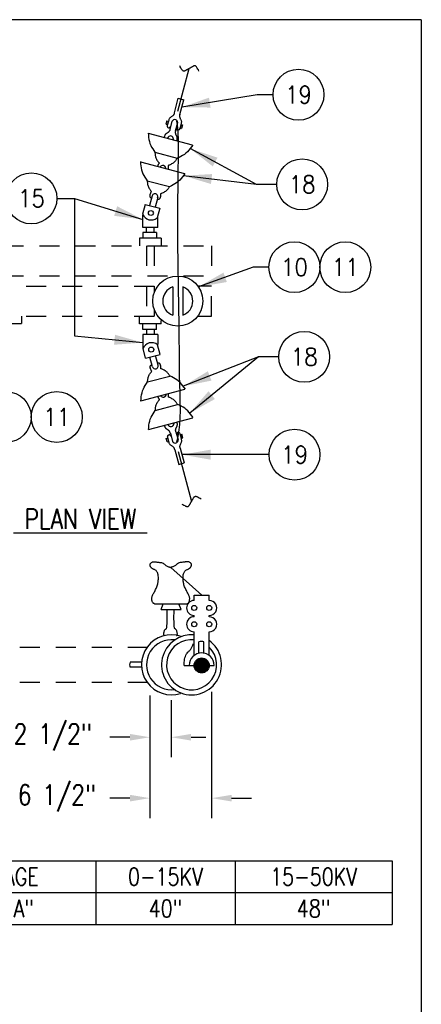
# Model space of a CAD drawing. Extents: x 0 to 7.1, y 0 to 9.85.
# Tile 5 of 5: x 4.59 to 7.1, y 3.7 to 9.85. Entities that reach past the tile are written whole.
import ezdxf
from ezdxf.enums import TextEntityAlignment as Align

# ---------------------------------------------------------------- set-up
doc = ezdxf.new("R2010")
doc.units = 0
doc.header["$MEASUREMENT"] = 0
doc.linetypes.add('HIDDEN2', pattern=[0.1875, 0.125, -0.0625])
doc.layers.get('0').update_dxf_attribs({"color": 2, "linetype": 'CONTINUOUS'})
doc.layers.add('E-DETL', color=2, linetype='CONTINUOUS')
doc.layers.add('E-DETL-TEXT', color=3, linetype='CONTINUOUS')
doc.styles.add('ROMANS', font='ROMANS.SHX', dxfattribs={"width": 0.8})
doc.styles.get("Standard").update_dxf_attribs({"font": 'ROMANS.SHX', "width": 0.8, "height": 0.125})

# ---------------------------------------------------------------- blocks, each defined once
blk = doc.blocks.new('BREAK')
blk.add_lwpolyline([(0, 0.0625), (-0.0055, 0.057), (-0.0103, 0.0521), (-0.0144, 0.0479), (-0.0177, 0.0441), (-0.0205, 0.0408), (-0.0225, 0.0378), (-0.0239, 0.0351), (-0.0247, 0.0326), (-0.0249, 0.0302), (-0.0246, 0.0279), (-0.0238, 0.0257), (-0.0226, 0.0236), (-0.0211, 0.0216), (-0.0194, 0.0196), (-0.0176, 0.0176), (-0.0156, 0.0156), (-0.0137, 0.0137), (-0.0117, 0.0117), (-0.0098, 0.0098), (-0.0078, 0.0078), (-0.0059, 0.0059), (-0.0039, 0.0039), (-0.002, 0.002), (0, 0), (0.002, -0.002), (0.0039, -0.0039), (0.0059, -0.0059), (0.0078, -0.0078), (0.0098, -0.0098), (0.0117, -0.0117), (0.0137, -0.0137), (0.0156, -0.0156), (0.0176, -0.0176), (0.0194, -0.0196), (0.0211, -0.0216), (0.0226, -0.0236), (0.0238, -0.0257), (0.0246, -0.0279), (0.0249, -0.0302), (0.0247, -0.0326), (0.0239, -0.0351), (0.0225, -0.0378), (0.0205, -0.0408), (0.0177, -0.0441), (0.0144, -0.0479), (0.0103, -0.0521), (0.0055, -0.057), (0, -0.0625)])

msp = doc.modelspace()

# ---------------------------------------------------------------- linework, layer by layer
at = {"layer": 'E-DETL'}
for p, q in [((7.1036, 9.8484), (0, 9.8484)), ((7.1036, 9.8484), (7.1036, 0)), ((5.5819, 9.2775), (5.6541, 9.5441)), ((5.5843, 7.1538), (5.6678, 6.842)), ((5.5381, 6.4291), (5.7313, 6.2562)), ((3.5598, 4.6), (6.9209, 4.6)), ((5.0693, 4.6), (5.0693, 4.2026)), ((5.9408, 4.6), (5.9408, 4.2026)), ((6.9209, 4.6), (6.9209, 4.2026)), ((3.5598, 4.4013), (6.9209, 4.4013)), ((3.5598, 4.2026), (6.9209, 4.2026))]:
    msp.add_line(p, q, dxfattribs=at)
at = {"layer": 'E-DETL', "color": 4}
for p, q in [((5.5606, 9.2663), (5.5852, 9.3581)), ((5.5852, 9.3581), (5.6197, 9.3489)), ((5.5951, 9.2571), (5.6197, 9.3489)), ((5.5132, 9.2175), (5.5074, 9.1954)), ((5.5132, 9.2175), (5.5229, 9.215)), ((5.5074, 9.1954), (5.517, 9.1929)), ((5.5229, 9.215), (5.517, 9.1929)), ((5.5335, 9.1637), (5.5471, 9.2144)), ((5.5681, 9.155), (5.5817, 9.2058)), ((5.602, 9.1939), (5.5962, 9.1718)), ((5.5962, 9.1718), (5.6059, 9.1692)), ((5.602, 9.1939), (5.6118, 9.1913)), ((5.6118, 9.1913), (5.6059, 9.1692)), ((5.3968, 9.1406), (5.6726, 9.0667)), ((5.5529, 9.0977), (5.5546, 9.104)), ((5.4392, 9.0209), (5.5777, 8.9838)), ((5.3488, 8.9616), (5.6246, 8.8877)), ((5.3909, 8.8436), (5.5294, 8.8065)), ((5.4221, 8.7484), (5.4059, 8.688)), ((5.457, 8.7392), (5.4408, 8.6789)), ((5.3782, 8.6953), (5.3624, 8.6348)), ((5.3782, 8.6953), (5.4689, 8.6715)), ((5.4689, 8.6715), (5.453, 8.611)), ((5.3632, 8.5525), (5.3632, 8.6328)), ((5.457, 8.5525), (5.457, 8.615)), ((5.457, 8.5525), (5.3632, 8.5525)), ((5.3871, 8.5212), (5.3871, 8.5525)), ((5.4339, 8.5212), (5.4339, 8.5525)), ((5.3429, 8.4857), (5.3429, 8.4365)), ((5.4791, 8.4857), (5.3429, 8.4857)), ((5.3628, 8.5212), (5.3628, 8.4857)), ((5.4483, 8.5212), (5.3628, 8.5212)), ((5.4483, 8.5212), (5.4483, 8.4857)), ((5.4791, 8.4857), (5.4791, 8.4365)), ((5.5508, 8.1811), (5.5508, 8.0043)), ((5.6133, 8.1811), (5.6133, 8.0043)), ((5.3429, 7.9497), (5.3429, 7.999)), ((5.4791, 7.9497), (5.3429, 7.9497)), ((5.3628, 7.9142), (5.3628, 7.9497)), ((5.4483, 7.9142), (5.4483, 7.9497)), ((5.4791, 7.9497), (5.4791, 7.9721)), ((5.4483, 7.9142), (5.3628, 7.9142)), ((5.3632, 7.883), (5.3632, 7.7924)), ((5.457, 7.883), (5.3632, 7.883)), ((5.3871, 7.9142), (5.3871, 7.883)), ((5.4339, 7.9142), (5.4339, 7.883)), ((5.457, 7.883), (5.457, 7.8205)), ((5.4713, 7.7598), (5.4554, 7.8203)), ((5.3806, 7.736), (5.3648, 7.7965)), ((5.3806, 7.736), (5.4713, 7.7598)), ((5.4245, 7.6829), (5.4083, 7.7433)), ((5.4594, 7.6921), (5.4432, 7.7525)), ((5.3933, 7.5877), (5.5318, 7.6248)), ((5.3512, 7.4697), (5.627, 7.5436)), ((5.4416, 7.4104), (5.5801, 7.4475)), ((5.3992, 7.2907), (5.675, 7.3646)), ((5.5553, 7.3336), (5.557, 7.3273)), ((5.5359, 7.2676), (5.5495, 7.2169)), ((5.5705, 7.2763), (5.5841, 7.2256)), ((5.5985, 7.2592), (5.6083, 7.2618)), ((5.6044, 7.2371), (5.5985, 7.2592)), ((5.6142, 7.2397), (5.6083, 7.2618)), ((5.5097, 7.2356), (5.5194, 7.2382)), ((5.5156, 7.2135), (5.5097, 7.2356)), ((5.5156, 7.2135), (5.5252, 7.2161)), ((5.5252, 7.2161), (5.5194, 7.2382)), ((5.6044, 7.2371), (5.6142, 7.2397)), ((5.563, 7.165), (5.5876, 7.0732)), ((5.5975, 7.1742), (5.6221, 7.0824)), ((5.5876, 7.0732), (5.6221, 7.0824)), ((5.6844, 6.2562), (5.7781, 6.2562)), ((5.6844, 6.2243), (5.6844, 6.2562)), ((5.7781, 6.2243), (5.7781, 6.2562)), ((5.437, 6.2037), (5.6363, 6.2037)), ((5.4784, 6.1685), (5.4902, 6.203)), ((5.4784, 6.1685), (5.6024, 6.1685)), ((5.6024, 6.1685), (5.5878, 6.204)), ((5.6844, 6.1225), (5.6844, 6.1305)), ((5.7781, 6.1225), (5.7781, 6.1305)), ((5.6844, 5.8812), (5.6844, 6.0287)), ((5.7781, 5.8812), (5.7781, 6.0287)), ((5.7145, 5.8941), (5.7145, 5.965)), ((5.7457, 5.8941), (5.7457, 5.965)), ((5.3555, 5.8382), (5.2846, 5.8382)), ((5.3555, 5.807), (5.2846, 5.807)), ((5.6221, 5.8187), (5.6846, 5.8187)), ((5.7469, 5.8187), (5.8094, 5.8187))]:
    msp.add_line(p, q, dxfattribs=at)
at = {"layer": 'E-DETL', "linetype": 'HIDDEN2'}
for p, q in [((0.6683, 8.4365), (5.7933, 8.4365)), ((5.7933, 8.4365), (5.7933, 8.249)), ((0.6683, 8.249), (5.7933, 8.249)), ((4.1848, 8.1865), (5.4581, 8.1865)), ((5.7933, 8.1865), (5.707, 8.1865)), ((5.7933, 7.999), (5.7933, 8.1865)), ((4.1842, 7.999), (5.4561, 7.999)), ((4.6058, 7.999), (4.6058, 7.9521)), ((5.7082, 7.999), (5.7933, 7.999)), ((4.5433, 7.9521), (4.6058, 7.9521)), ((3.6953, 5.932), (5.3907, 5.932)), ((3.6953, 5.7132), (5.3907, 5.7132))]:
    msp.add_line(p, q, dxfattribs=at)
at = {"layer": 'E-DETL', "color": 4, "linetype": 'HIDDEN2'}
for p, q in [((5.3871, 8.4365), (5.3871, 8.249)), ((5.4339, 8.4365), (5.4339, 8.249)), ((5.3871, 8.1865), (5.3871, 7.999)), ((5.4339, 8.1865), (5.4339, 8.1439)), ((5.4339, 8.0445), (5.4339, 7.999))]:
    msp.add_line(p, q, dxfattribs=at)
at = {"layer": 'E-DETL', "color": 4}
for points in [[(5.5606, 9.2663), (5.5602, 9.2646), (5.5597, 9.2629), (5.5592, 9.2611), (5.5584, 9.2592), (5.5574, 9.2572), (5.5561, 9.2551), (5.5545, 9.2529), (5.5526, 9.2506), (5.5504, 9.2484), (5.5478, 9.2463), (5.5448, 9.2443), (5.5417, 9.2423), (5.5386, 9.2402), (5.5356, 9.238), (5.5328, 9.2354), (5.5305, 9.2324), (5.5285, 9.2289), (5.5267, 9.2249), (5.5251, 9.2203), (5.5234, 9.2152), (5.5216, 9.2094), (5.5199, 9.2033), (5.5184, 9.1973), (5.5172, 9.1918), (5.5165, 9.1872), (5.5163, 9.1837), (5.5167, 9.1811), (5.5174, 9.1793), (5.5185, 9.1779), (5.5197, 9.1766), (5.521, 9.1753), (5.5225, 9.1741), (5.524, 9.1731), (5.5256, 9.1725), (5.5272, 9.1726), (5.529, 9.1734), (5.5308, 9.1748), (5.5327, 9.1768), (5.5346, 9.179), (5.5365, 9.1814)], [(5.5951, 9.2571), (5.5946, 9.2554), (5.5941, 9.2537), (5.5937, 9.2518), (5.5934, 9.2498), (5.5933, 9.2476), (5.5933, 9.2451), (5.5936, 9.2424), (5.5942, 9.2395), (5.595, 9.2365), (5.5962, 9.2333), (5.5977, 9.2301), (5.5994, 9.2269), (5.6011, 9.2235), (5.6026, 9.22), (5.6037, 9.2164), (5.6042, 9.2126), (5.6042, 9.2086), (5.6037, 9.2043), (5.6029, 9.1995), (5.6017, 9.1942), (5.6003, 9.1883), (5.5988, 9.1822), (5.5971, 9.1762), (5.5954, 9.1708), (5.5937, 9.1665), (5.5921, 9.1634), (5.5906, 9.1613), (5.589, 9.1601), (5.5874, 9.1594), (5.5857, 9.159), (5.5839, 9.1585), (5.582, 9.1581), (5.5802, 9.158), (5.5785, 9.1583), (5.5771, 9.1592), (5.576, 9.1608), (5.5751, 9.1629), (5.5745, 9.1656), (5.5739, 9.1685), (5.5735, 9.1715)], [(5.5335, 9.1646), (5.5333, 9.1635), (5.533, 9.1623), (5.5327, 9.1612), (5.5323, 9.16), (5.5319, 9.1588), (5.5314, 9.1576), (5.5308, 9.1563), (5.53, 9.1549), (5.5292, 9.1536), (5.5282, 9.1522), (5.5271, 9.1507), (5.5259, 9.1492), (5.5245, 9.1478), (5.523, 9.1464), (5.5213, 9.145), (5.5194, 9.1437), (5.5174, 9.1424), (5.5154, 9.1411), (5.5134, 9.1397), (5.5113, 9.1384), (5.5094, 9.1369), (5.5076, 9.1353), (5.5058, 9.1336), (5.5042, 9.1317), (5.5028, 9.1296), (5.5015, 9.1273), (5.5003, 9.1247), (5.4992, 9.1219), (5.4981, 9.1189), (5.497, 9.1156)], [(5.568, 9.1553), (5.5677, 9.1542), (5.5673, 9.1531), (5.567, 9.1519), (5.5668, 9.1507), (5.5665, 9.1494), (5.5664, 9.1481), (5.5662, 9.1466), (5.5662, 9.145), (5.5663, 9.1434), (5.5664, 9.1416), (5.5667, 9.1398), (5.5671, 9.1379), (5.5676, 9.1359), (5.5682, 9.1338), (5.5691, 9.1317), (5.57, 9.1296), (5.5711, 9.1275), (5.5723, 9.1253), (5.5734, 9.1231), (5.5744, 9.1208), (5.5754, 9.1185), (5.5761, 9.1162), (5.5767, 9.1138), (5.577, 9.1112), (5.5772, 9.1086), (5.5771, 9.1059), (5.5767, 9.1029), (5.5762, 9.0999), (5.5756, 9.0965), (5.5748, 9.093)], [(5.3968, 9.1406), (5.3981, 9.1272), (5.3996, 9.1138), (5.4017, 9.1008), (5.4044, 9.088), (5.4081, 9.0758), (5.4129, 9.0641), (5.4186, 9.0529), (5.4251, 9.042), (5.432, 9.0314), (5.4392, 9.0209)], [(5.497, 9.1156), (5.4968, 9.115), (5.4966, 9.1144), (5.4964, 9.1137), (5.4962, 9.113), (5.496, 9.1124)], [(5.6752, 9.066), (5.6673, 9.055), (5.6593, 9.0443), (5.651, 9.0339), (5.6423, 9.0243), (5.633, 9.0155), (5.623, 9.0078), (5.6124, 9.001), (5.6014, 8.9948), (5.5901, 8.9891), (5.5786, 8.9836)], [(5.4392, 9.0209), (5.4394, 9.0172), (5.4397, 9.0135), (5.44, 9.0096), (5.4405, 9.0056), (5.4412, 9.0014), (5.4421, 8.9969), (5.4433, 8.9922), (5.4448, 8.9873), (5.4467, 8.9824), (5.4491, 8.9774), (5.4518, 8.9724), (5.4549, 8.9677), (5.4579, 8.9634), (5.4606, 8.9598), (5.4628, 8.957), (5.4644, 8.9553), (5.4652, 8.9542), (5.4655, 8.9535), (5.4653, 8.9529), (5.4646, 8.952), (5.4637, 8.9506), (5.4626, 8.9486), (5.4613, 8.9465), (5.4601, 8.9442), (5.459, 8.942), (5.4581, 8.94), (5.4574, 8.9383), (5.4568, 8.9367), (5.4563, 8.9352), (5.4559, 8.9338)], [(5.5786, 8.9836), (5.5766, 8.9805), (5.5745, 8.9774), (5.5722, 8.9742), (5.5698, 8.971), (5.5671, 8.9677), (5.564, 8.9642), (5.5607, 8.9607), (5.5569, 8.9573), (5.5528, 8.9539), (5.5483, 8.9508), (5.5434, 8.9479), (5.5384, 8.9453), (5.5337, 8.9431), (5.5295, 8.9413), (5.5262, 8.9401), (5.524, 8.9393), (5.5227, 8.9388), (5.5221, 8.9384), (5.522, 8.9377), (5.5221, 8.9366), (5.5222, 8.9349), (5.5222, 8.9327), (5.5222, 8.9301), (5.5221, 8.9276), (5.522, 8.9251), (5.5218, 8.923), (5.5215, 8.9211), (5.5212, 8.9194), (5.5209, 8.9179), (5.5205, 8.9165)], [(5.3485, 8.9633), (5.3498, 8.9499), (5.3514, 8.9365), (5.3534, 8.9234), (5.3561, 8.9107), (5.3598, 8.8985), (5.3646, 8.8868), (5.3703, 8.8756), (5.3768, 8.8647), (5.3837, 8.8541), (5.3909, 8.8436)], [(5.6269, 8.8887), (5.619, 8.8777), (5.611, 8.867), (5.6027, 8.8566), (5.594, 8.847), (5.5847, 8.8382), (5.5747, 8.8305), (5.5641, 8.8236), (5.5531, 8.8175), (5.5418, 8.8118), (5.5303, 8.8063)], [(5.3909, 8.8436), (5.3911, 8.8399), (5.3914, 8.8362), (5.3918, 8.8323), (5.3923, 8.8283), (5.3929, 8.8241), (5.3938, 8.8196), (5.395, 8.8149), (5.3966, 8.81), (5.3985, 8.8051), (5.4008, 8.8001), (5.4036, 8.7951), (5.4066, 8.7904), (5.4096, 8.7861), (5.4123, 8.7825), (5.4145, 8.7797), (5.4161, 8.7779), (5.4169, 8.7769), (5.4172, 8.7762), (5.417, 8.7756), (5.4164, 8.7747), (5.4154, 8.7733), (5.4143, 8.7713), (5.413, 8.7691), (5.4118, 8.7669), (5.4107, 8.7647), (5.4098, 8.7627), (5.4091, 8.761), (5.4085, 8.7594), (5.4081, 8.7579), (5.4076, 8.7565)], [(5.5303, 8.8063), (5.5283, 8.8032), (5.5262, 8.8001), (5.5239, 8.7969), (5.5215, 8.7937), (5.5188, 8.7903), (5.5158, 8.7869), (5.5124, 8.7834), (5.5086, 8.78), (5.5045, 8.7766), (5.5, 8.7735), (5.4951, 8.7706), (5.4901, 8.768), (5.4854, 8.7658), (5.4812, 8.764), (5.4779, 8.7628), (5.4757, 8.762), (5.4744, 8.7615), (5.4739, 8.7611), (5.4737, 8.7604), (5.4738, 8.7593), (5.4739, 8.7576), (5.4739, 8.7554), (5.4739, 8.7528), (5.4739, 8.7502), (5.4737, 8.7478), (5.4735, 8.7456), (5.4732, 8.7438), (5.4729, 8.7421), (5.4726, 8.7406), (5.4723, 8.7392)], [(5.4092, 8.7592), (5.4083, 8.7563), (5.4076, 8.7534), (5.4071, 8.7506), (5.407, 8.7479), (5.4073, 8.7455), (5.4082, 8.7432), (5.4095, 8.7411), (5.4111, 8.7394), (5.4127, 8.738), (5.4142, 8.7369), (5.4155, 8.7362), (5.4165, 8.7358), (5.4173, 8.7356), (5.418, 8.7356), (5.4186, 8.7356)], [(5.4725, 8.741), (5.4719, 8.7389), (5.4712, 8.7369), (5.4705, 8.735), (5.4697, 8.7332), (5.4687, 8.7315), (5.4677, 8.73), (5.4665, 8.7288), (5.4652, 8.7277), (5.4638, 8.727), (5.4623, 8.7264), (5.4607, 8.7261), (5.4591, 8.7261), (5.4574, 8.7261), (5.4557, 8.7263), (5.454, 8.7266)], [(5.4116, 7.6721), (5.4107, 7.675), (5.41, 7.6779), (5.4095, 7.6807), (5.4094, 7.6834), (5.4097, 7.6858), (5.4106, 7.6881), (5.4119, 7.6902), (5.4135, 7.6919), (5.4151, 7.6933), (5.4166, 7.6944), (5.4179, 7.6951), (5.4189, 7.6955), (5.4197, 7.6957), (5.4204, 7.6957), (5.421, 7.6957)], [(5.4749, 7.6903), (5.4743, 7.6924), (5.4736, 7.6944), (5.4729, 7.6963), (5.4721, 7.6981), (5.4711, 7.6998), (5.4701, 7.7013), (5.4689, 7.7025), (5.4676, 7.7036), (5.4662, 7.7043), (5.4647, 7.7049), (5.4631, 7.7052), (5.4615, 7.7052), (5.4598, 7.7052), (5.4581, 7.705), (5.4564, 7.7047)], [(5.5327, 7.625), (5.5307, 7.6281), (5.5286, 7.6312), (5.5263, 7.6344), (5.5239, 7.6376), (5.5212, 7.641), (5.5182, 7.6444), (5.5148, 7.6479), (5.511, 7.6513), (5.5069, 7.6547), (5.5024, 7.6578), (5.4975, 7.6607), (5.4925, 7.6633), (5.4878, 7.6655), (5.4836, 7.6673), (5.4803, 7.6686), (5.4781, 7.6693), (5.4768, 7.6698), (5.4763, 7.6702), (5.4761, 7.6709), (5.4762, 7.672), (5.4763, 7.6737), (5.4763, 7.676), (5.4763, 7.6785), (5.4763, 7.6811), (5.4761, 7.6835), (5.4759, 7.6857), (5.4756, 7.6875), (5.4753, 7.6892), (5.475, 7.6907), (5.4747, 7.6921)], [(5.3933, 7.5877), (5.3935, 7.5914), (5.3938, 7.5951), (5.3942, 7.599), (5.3947, 7.603), (5.3953, 7.6072), (5.3962, 7.6117), (5.3974, 7.6164), (5.399, 7.6213), (5.4009, 7.6263), (5.4032, 7.6312), (5.406, 7.6362), (5.409, 7.6409), (5.412, 7.6452), (5.4147, 7.6488), (5.4169, 7.6516), (5.4185, 7.6534), (5.4193, 7.6544), (5.4196, 7.6551), (5.4194, 7.6557), (5.4188, 7.6566), (5.4178, 7.6581), (5.4167, 7.66), (5.4154, 7.6622), (5.4142, 7.6644), (5.4131, 7.6666), (5.4122, 7.6686), (5.4115, 7.6703), (5.4109, 7.6719), (5.4105, 7.6734), (5.41, 7.6748)], [(5.6293, 7.5426), (5.6214, 7.5536), (5.6134, 7.5644), (5.6051, 7.5747), (5.5964, 7.5843), (5.5871, 7.5931), (5.5771, 7.6008), (5.5665, 7.6077), (5.5555, 7.6138), (5.5442, 7.6195), (5.5327, 7.625)], [(5.3509, 7.468), (5.3522, 7.4814), (5.3538, 7.4948), (5.3558, 7.5079), (5.3585, 7.5206), (5.3622, 7.5328), (5.367, 7.5445), (5.3727, 7.5557), (5.3792, 7.5666), (5.3861, 7.5772), (5.3933, 7.5877)], [(5.4416, 7.4104), (5.4418, 7.4141), (5.4421, 7.4178), (5.4424, 7.4217), (5.4429, 7.4257), (5.4436, 7.4299), (5.4445, 7.4344), (5.4457, 7.4391), (5.4472, 7.444), (5.4491, 7.4489), (5.4515, 7.4539), (5.4542, 7.4589), (5.4573, 7.4636), (5.4603, 7.4679), (5.463, 7.4715), (5.4652, 7.4743), (5.4667, 7.476), (5.4676, 7.4771), (5.4679, 7.4778), (5.4677, 7.4784), (5.467, 7.4793), (5.4661, 7.4807), (5.465, 7.4827), (5.4637, 7.4848), (5.4625, 7.4871), (5.4614, 7.4893), (5.4605, 7.4913), (5.4598, 7.493), (5.4592, 7.4946), (5.4587, 7.4961), (5.4583, 7.4975)], [(5.581, 7.4477), (5.579, 7.4508), (5.5769, 7.4539), (5.5746, 7.4571), (5.5722, 7.4603), (5.5695, 7.4637), (5.5664, 7.4671), (5.5631, 7.4706), (5.5593, 7.474), (5.5552, 7.4774), (5.5507, 7.4805), (5.5458, 7.4834), (5.5408, 7.486), (5.5361, 7.4882), (5.5319, 7.49), (5.5286, 7.4912), (5.5264, 7.492), (5.5251, 7.4925), (5.5245, 7.4929), (5.5244, 7.4936), (5.5245, 7.4947), (5.5246, 7.4964), (5.5246, 7.4986), (5.5246, 7.5012), (5.5245, 7.5038), (5.5244, 7.5062), (5.5242, 7.5084), (5.5239, 7.5102), (5.5236, 7.5119), (5.5233, 7.5134), (5.5229, 7.5148)], [(5.6776, 7.3653), (5.6697, 7.3763), (5.6617, 7.387), (5.6534, 7.3974), (5.6447, 7.407), (5.6354, 7.4158), (5.6254, 7.4235), (5.6148, 7.4304), (5.6038, 7.4365), (5.5925, 7.4422), (5.581, 7.4477)], [(5.3992, 7.2907), (5.4005, 7.3041), (5.402, 7.3175), (5.404, 7.3306), (5.4068, 7.3433), (5.4105, 7.3555), (5.4153, 7.3672), (5.421, 7.3784), (5.4275, 7.3893), (5.4344, 7.3999), (5.4416, 7.4104)], [(5.4994, 7.3157), (5.4992, 7.3163), (5.499, 7.317), (5.4988, 7.3176), (5.4986, 7.3183), (5.4984, 7.3189)], [(5.5359, 7.2667), (5.5357, 7.2679), (5.5354, 7.269), (5.5351, 7.2701), (5.5347, 7.2713), (5.5343, 7.2725), (5.5338, 7.2737), (5.5332, 7.275), (5.5324, 7.2764), (5.5316, 7.2777), (5.5306, 7.2792), (5.5295, 7.2806), (5.5283, 7.2821), (5.5269, 7.2835), (5.5253, 7.2849), (5.5237, 7.2863), (5.5218, 7.2876), (5.5198, 7.2889), (5.5178, 7.2902), (5.5158, 7.2916), (5.5137, 7.2929), (5.5118, 7.2944), (5.51, 7.296), (5.5082, 7.2977), (5.5066, 7.2996), (5.5052, 7.3017), (5.5038, 7.304), (5.5027, 7.3066), (5.5016, 7.3094), (5.5005, 7.3124), (5.4994, 7.3157)], [(5.5704, 7.276), (5.5701, 7.2771), (5.5697, 7.2782), (5.5694, 7.2794), (5.5692, 7.2806), (5.5689, 7.2819), (5.5688, 7.2832), (5.5686, 7.2847), (5.5686, 7.2863), (5.5687, 7.2879), (5.5688, 7.2897), (5.5691, 7.2915), (5.5695, 7.2934), (5.57, 7.2954), (5.5706, 7.2975), (5.5714, 7.2996), (5.5724, 7.3017), (5.5735, 7.3038), (5.5747, 7.306), (5.5758, 7.3082), (5.5768, 7.3105), (5.5778, 7.3128), (5.5785, 7.3151), (5.5791, 7.3176), (5.5794, 7.3201), (5.5796, 7.3227), (5.5795, 7.3255), (5.5791, 7.3284), (5.5786, 7.3315), (5.578, 7.3348), (5.5772, 7.3383)], [(5.563, 7.165), (5.5626, 7.1667), (5.5621, 7.1684), (5.5616, 7.1702), (5.5608, 7.1721), (5.5598, 7.1741), (5.5585, 7.1762), (5.5569, 7.1784), (5.555, 7.1807), (5.5527, 7.1829), (5.5502, 7.185), (5.5472, 7.187), (5.5441, 7.189), (5.541, 7.1911), (5.538, 7.1933), (5.5352, 7.1959), (5.5329, 7.1989), (5.5309, 7.2024), (5.5291, 7.2064), (5.5275, 7.211), (5.5258, 7.2162), (5.524, 7.2219), (5.5223, 7.228), (5.5208, 7.234), (5.5196, 7.2395), (5.5189, 7.2441), (5.5187, 7.2476), (5.519, 7.2502), (5.5198, 7.252), (5.5208, 7.2534), (5.5221, 7.2547), (5.5234, 7.256), (5.5249, 7.2572), (5.5264, 7.2582), (5.528, 7.2588), (5.5296, 7.2588), (5.5314, 7.2579), (5.5332, 7.2565), (5.5351, 7.2546), (5.537, 7.2523), (5.5389, 7.2499)], [(5.5975, 7.1742), (5.597, 7.1759), (5.5965, 7.1777), (5.5961, 7.1795), (5.5958, 7.1815), (5.5957, 7.1837), (5.5957, 7.1862), (5.596, 7.1889), (5.5966, 7.1918), (5.5974, 7.1948), (5.5986, 7.198), (5.6001, 7.2012), (5.6018, 7.2044), (5.6035, 7.2078), (5.605, 7.2113), (5.6061, 7.2149), (5.6066, 7.2187), (5.6066, 7.2227), (5.6061, 7.227), (5.6053, 7.2318), (5.6041, 7.2371), (5.6027, 7.243), (5.6012, 7.2491), (5.5995, 7.2551), (5.5978, 7.2605), (5.5961, 7.2648), (5.5945, 7.268), (5.593, 7.27), (5.5914, 7.2712), (5.5898, 7.2719), (5.5881, 7.2723), (5.5863, 7.2728), (5.5844, 7.2732), (5.5826, 7.2733), (5.5809, 7.273), (5.5795, 7.2721), (5.5784, 7.2705), (5.5775, 7.2684), (5.5769, 7.2657), (5.5763, 7.2628), (5.5759, 7.2598)], [(5.437, 6.2037), (5.4354, 6.2039), (5.4338, 6.2042), (5.4323, 6.2047), (5.4307, 6.2055), (5.4291, 6.2068), (5.4274, 6.2086), (5.4258, 6.2111), (5.4242, 6.214), (5.4228, 6.2173), (5.4216, 6.221), (5.4206, 6.2249), (5.42, 6.2291), (5.4198, 6.2334), (5.4199, 6.2378), (5.4204, 6.2423), (5.4214, 6.2467), (5.4228, 6.2512), (5.4246, 6.2558), (5.4267, 6.2605), (5.4291, 6.2653), (5.4318, 6.2702), (5.4346, 6.2753), (5.4376, 6.2806), (5.4406, 6.2861), (5.4436, 6.2919), (5.4464, 6.2978), (5.4491, 6.3039), (5.4515, 6.3101), (5.4536, 6.3162), (5.4554, 6.3221), (5.4569, 6.3278), (5.458, 6.3334), (5.4589, 6.3389), (5.4595, 6.3447), (5.46, 6.3507), (5.4605, 6.3571), (5.4607, 6.3638), (5.4607, 6.3705), (5.4604, 6.3772), (5.4597, 6.3835), (5.4584, 6.3893), (5.4567, 6.3946), (5.4546, 6.3994), (5.4521, 6.4036), (5.4493, 6.4072), (5.4462, 6.4102), (5.4429, 6.4127), (5.4395, 6.4147), (5.4361, 6.4164), (5.4329, 6.4179), (5.4298, 6.4193), (5.427, 6.4206), (5.4245, 6.4218), (5.4222, 6.4231), (5.4202, 6.4246), (5.4184, 6.4261), (5.417, 6.4277), (5.4157, 6.4294), (5.4145, 6.4312), (5.4134, 6.4329), (5.4123, 6.4346), (5.4113, 6.4364), (5.4104, 6.4382), (5.4096, 6.4401), (5.409, 6.4423), (5.4086, 6.4448), (5.4086, 6.4474), (5.4089, 6.4501), (5.4097, 6.4528), (5.4111, 6.4554), (5.413, 6.4577), (5.4154, 6.4598), (5.4183, 6.4616), (5.4215, 6.4631), (5.425, 6.4643), (5.4287, 6.4651), (5.4325, 6.4655), (5.4363, 6.4656), (5.4401, 6.4653), (5.4437, 6.4648)], [(5.4437, 6.4648), (5.4472, 6.4642), (5.4509, 6.4636), (5.4547, 6.4631), (5.4589, 6.4626), (5.4635, 6.4621), (5.4687, 6.4616), (5.4741, 6.461), (5.4797, 6.4601), (5.4852, 6.4587), (5.4904, 6.4566), (5.4952, 6.4537), (5.4996, 6.4503), (5.5038, 6.4467), (5.5078, 6.4432), (5.5119, 6.4401), (5.5161, 6.4376), (5.5203, 6.4358), (5.5242, 6.4344), (5.5278, 6.4333), (5.5308, 6.4324), (5.5332, 6.4317), (5.5349, 6.431), (5.5362, 6.4303), (5.5372, 6.4297), (5.5381, 6.4291)], [(5.6324, 6.4648), (5.6289, 6.4642), (5.6253, 6.4636), (5.6214, 6.4631), (5.6172, 6.4626), (5.6126, 6.4621), (5.6075, 6.4616), (5.602, 6.461), (5.5964, 6.4601), (5.5909, 6.4587), (5.5857, 6.4566), (5.5809, 6.4537), (5.5765, 6.4503), (5.5724, 6.4467), (5.5683, 6.4432), (5.5642, 6.4401), (5.56, 6.4376), (5.5559, 6.4358), (5.5519, 6.4344), (5.5483, 6.4333), (5.5453, 6.4324), (5.543, 6.4317), (5.5412, 6.431), (5.5399, 6.4303), (5.5389, 6.4297), (5.5381, 6.4291)], [(5.6391, 6.2037), (5.6407, 6.2039), (5.6423, 6.2042), (5.6439, 6.2047), (5.6455, 6.2055), (5.6471, 6.2068), (5.6487, 6.2086), (5.6504, 6.2111), (5.6519, 6.214), (5.6534, 6.2173), (5.6546, 6.221), (5.6555, 6.2249), (5.6561, 6.2291), (5.6564, 6.2334), (5.6563, 6.2378), (5.6557, 6.2423), (5.6547, 6.2467), (5.6534, 6.2512), (5.6516, 6.2558), (5.6495, 6.2605), (5.647, 6.2653), (5.6444, 6.2702), (5.6415, 6.2753), (5.6385, 6.2806), (5.6355, 6.2861), (5.6326, 6.2919), (5.6297, 6.2978), (5.6271, 6.3039), (5.6246, 6.3101), (5.6225, 6.3162), (5.6207, 6.3221), (5.6192, 6.3278), (5.6181, 6.3334), (5.6173, 6.3389), (5.6166, 6.3447), (5.6161, 6.3507), (5.6157, 6.3571), (5.6154, 6.3638), (5.6154, 6.3705), (5.6157, 6.3772), (5.6165, 6.3835), (5.6177, 6.3893), (5.6194, 6.3946), (5.6215, 6.3994), (5.624, 6.4036), (5.6268, 6.4072), (5.6299, 6.4102), (5.6332, 6.4127), (5.6366, 6.4147), (5.64, 6.4164), (5.6432, 6.4179), (5.6463, 6.4193), (5.6491, 6.4206), (5.6517, 6.4218), (5.654, 6.4231), (5.656, 6.4246), (5.6577, 6.4261), (5.6592, 6.4277), (5.6605, 6.4294), (5.6616, 6.4312), (5.6627, 6.4329), (5.6638, 6.4346), (5.6648, 6.4364), (5.6658, 6.4382), (5.6665, 6.4401), (5.6671, 6.4423), (5.6675, 6.4448), (5.6675, 6.4474), (5.6672, 6.4501), (5.6664, 6.4528), (5.6651, 6.4554), (5.6631, 6.4577), (5.6607, 6.4598), (5.6578, 6.4616), (5.6546, 6.4631), (5.6511, 6.4643), (5.6474, 6.4651), (5.6436, 6.4655), (5.6398, 6.4656), (5.636, 6.4653), (5.6324, 6.4648)], [(5.4993, 6.0049), (5.4983, 6.0062), (5.4972, 6.0075), (5.4963, 6.0089), (5.4955, 6.0105), (5.4949, 6.0124), (5.4946, 6.0146), (5.4945, 6.0171), (5.4948, 6.02), (5.4953, 6.0232), (5.4961, 6.0268), (5.4972, 6.0306), (5.4985, 6.0344), (5.5, 6.0381), (5.5017, 6.0412), (5.5033, 6.0436), (5.505, 6.0451), (5.5066, 6.046), (5.5081, 6.0466), (5.5095, 6.0474), (5.5108, 6.0488), (5.512, 6.0512), (5.513, 6.055), (5.5138, 6.0606), (5.5145, 6.0684), (5.5151, 6.079), (5.5154, 6.0926), (5.5156, 6.1088), (5.5156, 6.1271), (5.5155, 6.1472), (5.5154, 6.1685)], [(5.5746, 6.0046), (5.5757, 6.0058), (5.5767, 6.0071), (5.5776, 6.0085), (5.5784, 6.0101), (5.579, 6.012), (5.5793, 6.0142), (5.5794, 6.0168), (5.5791, 6.0197), (5.5786, 6.0229), (5.5778, 6.0264), (5.5767, 6.0302), (5.5754, 6.0341), (5.5739, 6.0377), (5.5722, 6.0409), (5.5706, 6.0433), (5.5689, 6.0448), (5.5674, 6.0456), (5.5658, 6.0463), (5.5644, 6.0471), (5.5631, 6.0485), (5.5619, 6.0509), (5.5609, 6.0546), (5.5601, 6.0602), (5.5594, 6.0681), (5.5588, 6.0787), (5.5585, 6.0922), (5.5583, 6.1084), (5.5583, 6.1268), (5.5584, 6.1469), (5.5585, 6.1682)], [(5.6221, 5.8187), (5.6222, 5.8285), (5.6225, 5.8383), (5.6232, 5.848), (5.6244, 5.8573), (5.6264, 5.8664), (5.6292, 5.8751), (5.6326, 5.8831), (5.6364, 5.8902), (5.6403, 5.8962), (5.6441, 5.9009), (5.6475, 5.9042), (5.6506, 5.9066), (5.6536, 5.9088), (5.6566, 5.9115), (5.6599, 5.9154), (5.6635, 5.921), (5.6673, 5.9281), (5.6715, 5.9364), (5.6757, 5.9454), (5.68, 5.9548)]]:
    msp.add_lwpolyline(points, dxfattribs=at)
at = {"layer": 'E-DETL'}
msp.add_lwpolyline([(5.5744, 9.2152), (5.5774, 9.1938), (5.58, 9.1695), (5.5823, 9.1394), (5.5838, 9.1007), (5.5844, 9.0505), (5.5839, 8.9864), (5.5827, 8.9081), (5.5814, 8.8156), (5.5803, 8.7093), (5.5799, 8.5893), (5.5807, 8.457), (5.5823, 8.3186), (5.5844, 8.1819), (5.5865, 8.0544), (5.5882, 7.9436), (5.5893, 7.8549), (5.5899, 7.7847), (5.5903, 7.7272), (5.5907, 7.6765), (5.5915, 7.6267), (5.5929, 7.5734), (5.5944, 7.5178), (5.5956, 7.4625), (5.5961, 7.41), (5.5954, 7.3628), (5.5931, 7.323), (5.5895, 7.2896), (5.5848, 7.2609), (5.5795, 7.2355), (5.5739, 7.2116)], dxfattribs=at)
at = {"layer": 'E-DETL', "color": 4, "const_width": 0.0469}
msp.add_lwpolyline([(5.7078, 5.8187, 1), (5.7547, 5.8187, 1)], format="xyb", close=True, dxfattribs=at)
at = {"layer": 'E-DETL', "color": 4}
for centre, radius in [((5.414, 8.6419), 0.0156), ((5.582, 8.0927), 0.1562), ((5.4164, 7.7894), 0.0156), ((5.6844, 6.1774), 0.0156), ((5.7781, 6.1774), 0.0156), ((5.6844, 6.0756), 0.0156), ((5.7781, 6.0756), 0.0156), ((5.7313, 5.8187), 0.0469)]:
    msp.add_circle(centre, radius, dxfattribs=at)
for centre, radius, start, end in [((5.5635, 9.2065), 0.0182, 352.04877, 154.19019), ((5.5364, 9.1047), 0.0182, 352.04877, 167.75159), ((5.4881, 8.9189), 0.0195, 3.60308, 147.04591), ((5.4395, 8.7441), 0.0179, 338.6185, 166.04388), ((5.4167, 8.6573), 0.0588, 202.4669, 308.16263), ((5.582, 8.0927), 0.0938, 109.4712, 250.5285), ((5.582, 8.0927), 0.0938, 289.47092, 70.5285), ((5.4191, 7.774), 0.0588, 51.83709, 157.53279), ((5.4419, 7.6873), 0.0179, 193.95584, 21.38092), ((5.4905, 7.5124), 0.0195, 212.95454, 356.3996), ((5.5388, 7.3266), 0.0182, 192.24812, 7.94916), ((5.5659, 7.2248), 0.0182, 205.81055, 7.94916), ((5.6844, 6.1774), 0.0469, 90, 269.99969), ((5.7781, 6.1774), 0.0469, 269.99969, 89.99972), ((5.6844, 6.0756), 0.0469, 90, 269.99969), ((5.7781, 6.0756), 0.0469, 269.99969, 89.99972), ((5.543, 5.8226), 0.1875, 71.21984, 287.6785), ((5.543, 5.8226), 0.1562, 83.06907, 278.02261), ((5.668, 5.8226), 0.1875, 84.55344, 54.0954), ((5.668, 5.8226), 0.1562, 83.53966, 44.66428), ((5.7301, 5.9358), 0.0332, 61.89063, 118.11082), ((5.3138, 5.8226), 0.0332, 151.89064, 208.1105), ((5.7313, 5.8187), 0.0781, 0, 180)]:
    msp.add_arc(centre, radius, start, end, dxfattribs=at)
at = {"layer": 'E-DETL-TEXT'}
for p, q in [((6.0775, 9.3801), (5.6071, 9.302)), ((6.177, 9.3801), (6.0775, 9.3801)), ((6.0747, 8.8206), (5.6593, 9.0443)), ((6.0747, 8.8206), (5.6169, 8.8749)), ((6.2, 8.8206), (6.0747, 8.8206)), ((4.8266, 8.7332), (4.9372, 8.7332)), ((4.9372, 8.7332), (5.3632, 8.6019)), ((4.9372, 8.7332), (4.9372, 7.8763)), ((6.0538, 8.3041), (5.7113, 8.1805)), ((6.1517, 8.3041), (6.0538, 8.3041)), ((4.9372, 7.8763), (5.3632, 7.8331)), ((6.0862, 7.7444), (5.6161, 7.5608)), ((6.0862, 7.7444), (5.6567, 7.3932)), ((6.2129, 7.7444), (6.0862, 7.7444)), ((6.1525, 7.134), (5.6095, 7.134)), ((5.7933, 5.6535), (5.7933, 4.8654)), ((5.4075, 5.6306), (5.4075, 5.2454)), ((5.4075, 5.6306), (5.4075, 4.8654)), ((5.5404, 5.6015), (5.5404, 5.2454)), ((5.2825, 5.3704), (5.1575, 5.3704)), ((5.6654, 5.3704), (5.7572, 5.3704)), ((5.2825, 4.9904), (5.1575, 4.9904)), ((5.9183, 4.9904), (6.0433, 4.9904))]:
    msp.add_line(p, q, dxfattribs=at)
for centre in [(6.336, 9.3801), (6.359, 8.8206), (4.6676, 8.7332), (6.3107, 8.3041), (6.6287, 8.3041), (6.3719, 7.7444), (4.5079, 7.3692), (4.8259, 7.3692), (6.3115, 7.134)]:
    msp.add_circle(centre, 0.159, dxfattribs=at)
for points in [[(5.7871, 9.3002), (5.6071, 9.302), (5.7769, 9.3618)], [(5.8006, 8.9327), (5.6593, 9.0443), (5.8302, 8.9877)], [(5.7893, 8.823), (5.6169, 8.8749), (5.7967, 8.885)], [(5.203, 8.684), (5.3632, 8.6019), (5.1846, 8.6243)], [(5.8886, 8.2113), (5.7113, 8.1805), (5.8674, 8.27)], [(5.19, 7.8821), (5.3632, 7.8331), (5.1837, 7.8199)], [(5.7926, 7.5961), (5.6161, 7.5608), (5.7698, 7.6544)], [(5.8138, 7.4812), (5.6567, 7.3932), (5.7742, 7.5296)], [(5.7868, 7.1027), (5.6095, 7.134), (5.7868, 7.1652)], [(5.2825, 5.3912), (5.2825, 5.3496), (5.4075, 5.3704)], [(5.6654, 5.3912), (5.6654, 5.3496), (5.5404, 5.3704)], [(5.2825, 5.0112), (5.2825, 4.9696), (5.4075, 4.9904)], [(5.9183, 5.0112), (5.9183, 4.9696), (5.7933, 4.9904)]]:
    msp.add_solid(points, dxfattribs=at)

# ---------------------------------------------------------------- block references
at = {"layer": 'E-DETL'}
for p, rotation in [((5.6541, 9.5441), 254.8392470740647), ((5.6678, 6.842), 104.9999322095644)]:
    msp.add_blockref('BREAK', p, dxfattribs=dict(at, rotation=rotation))

# ---------------------------------------------------------------- texts
at = {"layer": 'E-DETL-TEXT', "width": 0.9}
for s, p in [('19', (6.336, 9.3801)), ('18', (6.359, 8.8206)), ('15', (4.6676, 8.7332)), ('10', (6.3107, 8.3041)), ('11', (6.6287, 8.3041)), ('18', (6.3719, 7.7444)), ('11', (4.8259, 7.3692)), ('19', (6.3115, 7.134))]:
    msp.add_text(s, height=0.10938, dxfattribs=at).set_placement(p, align=Align.MIDDLE)
at = {"layer": 'E-DETL-TEXT', "style": 'ROMANS', "width": 0.8}
msp.add_text('%%U PLAN VIEW ', height=0.125, dxfattribs=at).set_placement((4.5554, 6.6705))
for s, height, p in [('%%C-%%C VOLTAGE', 0.109375, (4.3145, 4.5006)), ('0-15KV', 0.10938, (5.505, 4.5006)), ('15-50KV', 0.10938, (6.4308, 4.5006)), ('SPACING "A"', 0.109375, (4.3145, 4.3019)), ('40"', 0.10938, (5.505, 4.3019)), ('48"', 0.10938, (6.4308, 4.3019))]:
    msp.add_text(s, height=height, dxfattribs=at).set_placement(p, align=Align.MIDDLE)
at = {"layer": 'E-DETL-TEXT', "char_height": 0.125, "attachment_point": 5, "style": 'ROMANS'}
for s, insert in [('\\A1;2 1/2"', (4.8008, 5.3704)), ('\\A1;6 1/2"', (4.8265, 4.9904))]:
    msp.add_mtext(s, dxfattribs=dict(at, insert=insert))

doc.saveas('drawing.dxf')
